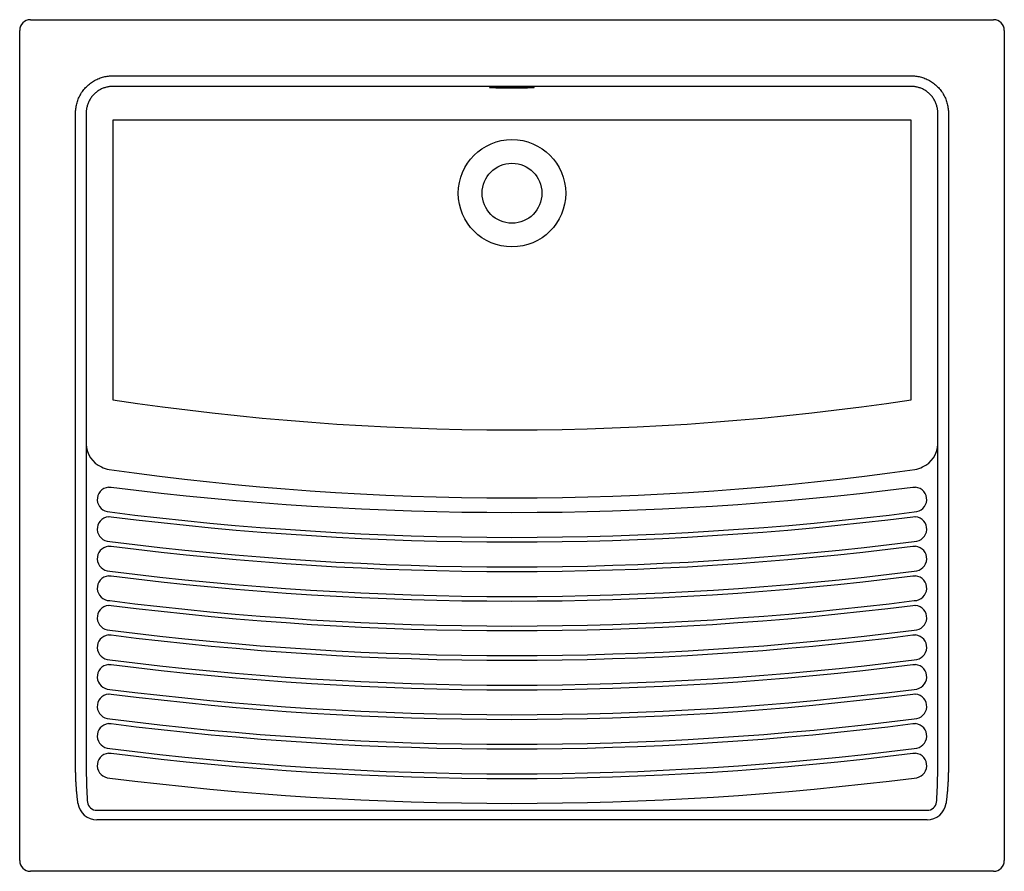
# Model space of a CAD drawing. Header units: millimetres. Extents: x -0.37 to 0.37, y -0.64 to 0.
import ezdxf

# ---------------------------------------------------------------- set-up
doc = ezdxf.new("R2010")
doc.units = ezdxf.units.MM
doc.layers.add('BLOCKS', color=3, linetype='Continuous')

msp = doc.modelspace()

# ---------------------------------------------------------------- linework, layer by layer
at = {"layer": 'BLOCKS'}
for p, q in [((-0.362, 0), (0.362, 0)), ((-0.37, -0.632), (-0.37, -0.008)), ((0.37, -0.008), (0.37, -0.632)), ((-0.3, -0.04214), (0.3, -0.04214)), ((0.3, -0.05014), (-0.3, -0.05014)), ((-0.328, -0.56037), (-0.328, -0.07014)), ((-0.32, -0.07014), (-0.32, -0.56037)), ((0.32, -0.56037), (0.32, -0.07014)), ((0.328, -0.07014), (0.328, -0.56037)), ((-0.3, -0.07541), (-0.3, -0.28564)), ((0.3, -0.07541), (-0.3, -0.07541)), ((0.3, -0.28564), (0.3, -0.07541)), ((-0.312, -0.59416), (0.312, -0.59416)), ((0.312, -0.60132), (-0.312, -0.60132)), ((0.362, -0.64), (-0.362, -0.64))]:
    msp.add_line(p, q, dxfattribs=at)
for radius in [0.04035, 0.0225]:
    msp.add_circle((0, -0.13042), radius, dxfattribs=at)
for centre, radius, start, end in [((-0.362, -0.008), 0.008, 90, 180), ((0.362, -0.008), 0.008, 0, 90), ((0, 1.69575), 2.00397, 261.39029, 278.60971), ((-0.30068, -0.31844), 0.01933, 182.01731, 245.909), ((0.30068, -0.31844), 0.01933, 294.091, 357.98269), ((-0.29993, -0.31917), 0.01899, 242.95292, 261.69658), ((0, 1.798), 2.1573, 261.93457, 278.06543), ((0.29993, -0.31917), 0.01899, 278.30342, 297.04708), ((0, 2.02602), 2.39631, 262.78072, 277.21928), ((0, 2.01845), 2.40747, 262.78481, 277.21519), ((0, 2.00381), 2.39631, 262.78072, 277.21928), ((0, 1.99624), 2.40747, 262.78481, 277.21519), ((0, 1.98159), 2.39631, 262.78072, 277.21928), ((0, 1.97402), 2.40747, 262.78481, 277.21519), ((0, 1.95938), 2.39631, 262.78072, 277.21928), ((0, 1.95181), 2.40747, 262.78481, 277.21519), ((0, 1.93716), 2.39631, 262.78072, 277.21928), ((0, 1.92959), 2.40747, 262.78481, 277.21519), ((0, 1.91494), 2.39631, 262.78072, 277.21928), ((0, 1.90738), 2.40747, 262.78481, 277.21519), ((0, 1.89273), 2.39631, 262.78072, 277.21928), ((0, 1.88516), 2.40747, 262.78481, 277.21519), ((0, 1.87051), 2.39631, 262.78072, 277.21928), ((0, 1.86294), 2.40747, 262.78481, 277.21519), ((0, 1.8483), 2.39631, 262.78072, 277.21928), ((0, 1.84073), 2.40747, 262.78481, 277.21519), ((0, 1.82608), 2.39631, 262.78072, 277.21928), ((0, 1.81851), 2.40747, 262.78481, 277.21519), ((-0.312, -0.587), 0.01432, 187.67944, 270), ((-0.312, -0.587), 0.00716, 187.67944, 270), ((0.312, -0.587), 0.00716, 270, 352.32056), ((0.312, -0.587), 0.01432, 270, 352.32056), ((-0.362, -0.632), 0.008, 180, 270), ((0.362, -0.632), 0.008, 270, 0)]:
    msp.add_arc(centre, radius, start, end, dxfattribs=at)
msp.add_ellipse((-0.0002, -0.05109), major_axis=(0.0168, 0.00003), ratio=0.022893, dxfattribs=at)
for centre, start_param, end_param in [((-0.302, -0.36059), 4.841991, 7.815886), ((0.302, -0.36059), 1.608892, 4.582787), ((-0.302, -0.38281), 4.841991, 7.815886), ((0.302, -0.38281), 1.608892, 4.582787), ((-0.302, -0.40502), 4.841991, 7.815886), ((0.302, -0.40502), 1.608892, 4.582787), ((-0.302, -0.42724), 4.841991, 7.815886), ((0.302, -0.42724), 1.608892, 4.582787), ((-0.302, -0.44946), 4.841991, 7.815886), ((0.302, -0.44946), 1.608892, 4.582787), ((-0.302, -0.47167), 4.841991, 7.815886), ((0.302, -0.47167), 1.608892, 4.582787), ((-0.302, -0.49389), 4.841991, 7.815886), ((0.302, -0.49389), 1.608892, 4.582787), ((-0.302, -0.5161), 4.841991, 7.815886), ((0.302, -0.5161), 1.608892, 4.582787), ((-0.302, -0.53832), 4.841991, 7.815886), ((0.302, -0.53832), 1.608892, 4.582787), ((-0.302, -0.56053), 4.841991, 7.815886), ((0.302, -0.56053), 1.608892, 4.582787)]:
    msp.add_ellipse(centre, major_axis=(-0.0097, 0), ratio=0.965893, start_param=start_param, end_param=end_param, dxfattribs=at)
for points, weights in [([(-0.328, -0.07014), (-0.328, -0.05374), (-0.3164, -0.04214), (-0.3, -0.04214)], [1, 0.804737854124, 0.804737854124, 1]), ([(0.3, -0.04214), (0.3164, -0.04214), (0.328, -0.05374), (0.328, -0.07014)], [1, 0.804737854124, 0.804737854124, 1]), ([(-0.3, -0.05014), (-0.31172, -0.05014), (-0.32, -0.05842), (-0.32, -0.07014)], [1, 0.804737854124, 0.804737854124, 1]), ([(0.32, -0.07014), (0.32, -0.05842), (0.31172, -0.05014), (0.3, -0.05014)], [1, 0.804737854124, 0.804737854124, 1]), ([(-0.32619, -0.58891), (-0.32739, -0.58006), (-0.328, -0.57036), (-0.328, -0.56037)], [1, 0.980884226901, 0.980884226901, 1]), ([(-0.32, -0.56037), (-0.32, -0.57002), (-0.31969, -0.5794), (-0.3191, -0.58796)], [1, 0.980884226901, 0.980884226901, 1]), ([(0.3191, -0.58796), (0.31969, -0.5794), (0.32, -0.57002), (0.32, -0.56037)], [1, 0.980884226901, 0.980884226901, 1]), ([(0.328, -0.56037), (0.328, -0.57036), (0.32739, -0.58006), (0.32619, -0.58891)], [1, 0.980884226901, 0.980884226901, 1])]:
    msp.add_rational_spline(points, weights, degree=3, dxfattribs=at)
for points in [[(-0.30325, -0.35131), (-0.30255, -0.35122), (-0.30184, -0.35121), (-0.30114, -0.35129)], [(0.30114, -0.35129), (0.30184, -0.35121), (0.30255, -0.35122), (0.30325, -0.35131)], [(-0.30325, -0.37352), (-0.30255, -0.37343), (-0.30184, -0.37343), (-0.30114, -0.3735)], [(0.30114, -0.3735), (0.30184, -0.37343), (0.30255, -0.37343), (0.30325, -0.37352)], [(-0.30325, -0.39574), (-0.30255, -0.39565), (-0.30184, -0.39564), (-0.30114, -0.39572)], [(0.30114, -0.39572), (0.30184, -0.39564), (0.30255, -0.39565), (0.30325, -0.39574)], [(-0.30325, -0.41795), (-0.30255, -0.41786), (-0.30184, -0.41786), (-0.30114, -0.41793)], [(0.30114, -0.41793), (0.30184, -0.41786), (0.30255, -0.41786), (0.30325, -0.41795)], [(-0.30325, -0.44017), (-0.30255, -0.44008), (-0.30184, -0.44007), (-0.30114, -0.44015)], [(0.30114, -0.44015), (0.30184, -0.44007), (0.30255, -0.44008), (0.30325, -0.44017)], [(-0.30325, -0.46238), (-0.30255, -0.46229), (-0.30184, -0.46229), (-0.30114, -0.46236)], [(0.30114, -0.46236), (0.30184, -0.46229), (0.30255, -0.46229), (0.30325, -0.46238)], [(-0.30325, -0.4846), (-0.30255, -0.48451), (-0.30184, -0.4845), (-0.30114, -0.48458)], [(0.30114, -0.48458), (0.30184, -0.4845), (0.30255, -0.48451), (0.30325, -0.4846)], [(-0.30325, -0.50681), (-0.30255, -0.50673), (-0.30184, -0.50672), (-0.30114, -0.5068)], [(0.30114, -0.5068), (0.30184, -0.50672), (0.30255, -0.50673), (0.30325, -0.50681)], [(-0.30325, -0.52903), (-0.30255, -0.52894), (-0.30184, -0.52894), (-0.30114, -0.52901)], [(0.30114, -0.52901), (0.30184, -0.52894), (0.30255, -0.52894), (0.30325, -0.52903)], [(-0.30325, -0.55125), (-0.30255, -0.55116), (-0.30184, -0.55115), (-0.30114, -0.55123)], [(0.30114, -0.55123), (0.30184, -0.55115), (0.30255, -0.55116), (0.30325, -0.55125)]]:
    msp.add_open_spline(points, degree=3, dxfattribs=at)

doc.saveas('drawing.dxf')
